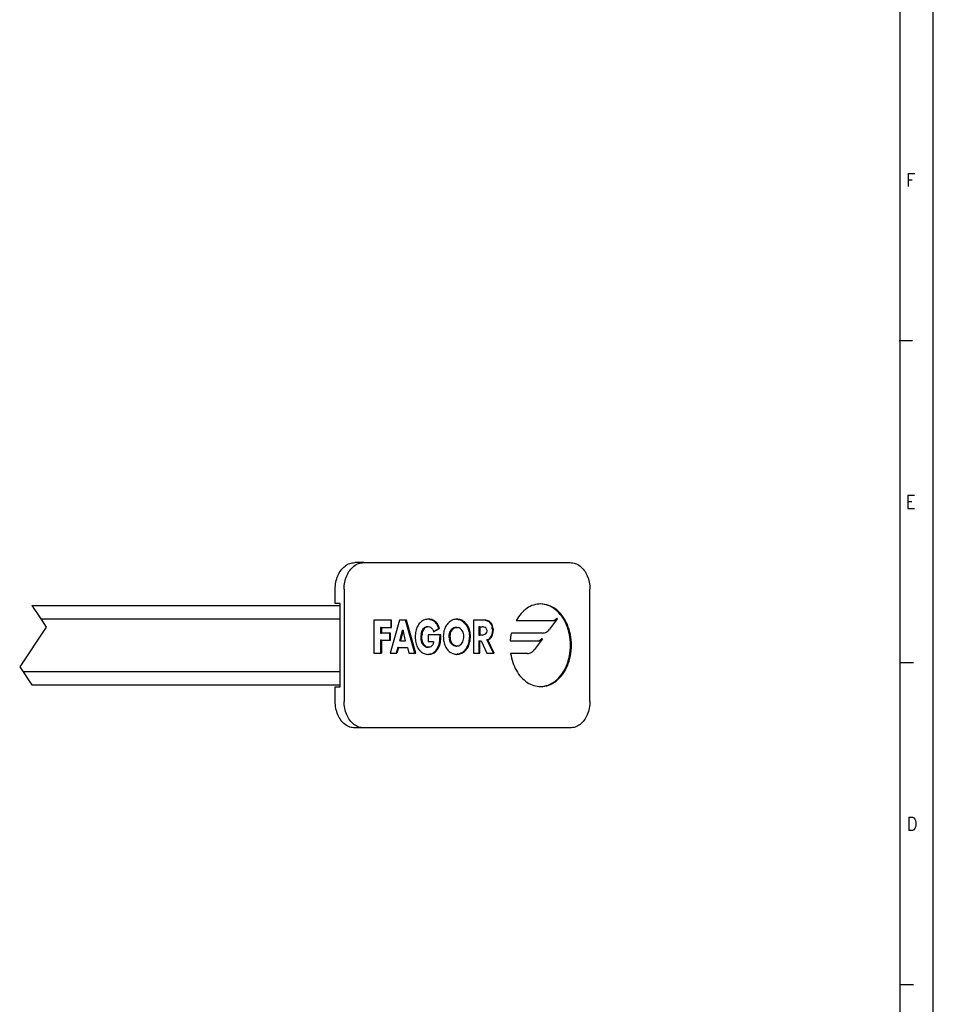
# Model space of a CAD drawing. Header units: millimetres. Extents: x -235 to 1395, y -109 to 485.
# Tile 12 of 17: x 467 to 605, y 38 to 187. Entities that reach past the tile are written whole.
import ezdxf

# ---------------------------------------------------------------- set-up
doc = ezdxf.new("R2010")
doc.units = ezdxf.units.MM
doc.linetypes.add('DOT_CENTER', pattern=[14, 12, -1, 0, -1])
doc.layers.add('1', color=7, linetype='Continuous')
doc.styles.add('CONVERTER_11', font='txt.shx', dxfattribs={"width": 0.9})

# ---------------------------------------------------------------- blocks, each defined once
blk = doc.blocks.new('FLEJE_REGLA_EXPOSED_ADHESIVADA_520__29', base_point=(117.576, 39.9))
at = {"color": 7, "linetype": 'Continuous'}
for p, q in [((259.361, 52.4), (258.692, 52.4)), ((259.361, 52.4), (274.967, 52.4)), ((257.206, 49.3), (257.206, 50.4)), ((257.875, 50.4), (257.875, 41.9)), ((276.454, 41.9), (276.454, 50.4)), ((234.278, 49.15), (257.574, 49.15)), ((257.574, 49.3), (257.206, 49.3)), ((257.574, 49.15), (257.574, 49.3)), ((257.574, 49.15), (257.581, 49.15)), ((257.581, 48.15), (257.581, 49.15)), ((234.945, 48.15), (257.574, 48.15)), ((257.574, 44.15), (257.574, 48.15)), ((257.574, 48.15), (257.581, 48.15)), ((260.115, 48.041), (260.115, 45.544)), ((261.399, 48.041), (260.115, 48.041)), ((262.069, 48.041), (261.355, 45.544)), ((261.466, 48.041), (261.399, 48.041)), ((261.399, 48.041), (261.399, 47.492)), ((261.466, 47.492), (261.466, 48.041)), ((262.529, 48.041), (262.069, 48.041)), ((263.228, 45.544), (262.529, 48.041)), ((262.596, 48.041), (262.529, 48.041)), ((263.295, 45.544), (262.596, 48.041)), ((263.463, 47.649), (263.42, 47.572)), ((263.509, 47.722), (263.463, 47.649)), ((263.56, 47.789), (263.509, 47.722)), ((263.614, 47.85), (263.56, 47.789)), ((263.614, 47.85), (263.672, 47.906)), ((263.735, 47.956), (263.672, 47.906)), ((263.8, 48), (263.735, 47.956)), ((263.869, 48.037), (263.8, 48)), ((263.942, 48.068), (263.869, 48.037)), ((264.017, 48.092), (263.942, 48.068)), ((264.096, 48.11), (264.017, 48.092)), ((264.177, 48.121), (264.096, 48.11)), ((264.261, 48.124), (264.177, 48.121)), ((264.281, 48.12), (264.226, 48.123)), ((264.348, 48.12), (264.261, 48.124)), ((264.364, 48.108), (264.281, 48.12)), ((264.348, 48.12), (264.281, 48.12)), ((264.431, 48.108), (264.348, 48.12)), ((264.364, 48.108), (264.431, 48.108)), ((264.444, 48.087), (264.364, 48.108)), ((264.511, 48.087), (264.431, 48.108)), ((264.444, 48.087), (264.521, 48.058)), ((264.444, 48.087), (264.511, 48.087)), ((264.588, 48.058), (264.511, 48.087)), ((264.588, 48.058), (264.521, 48.058)), ((264.594, 48.021), (264.521, 48.058)), ((264.661, 48.021), (264.588, 48.058)), ((264.663, 47.976), (264.594, 48.021)), ((264.594, 48.021), (264.661, 48.021)), ((264.73, 47.976), (264.661, 48.021)), ((264.728, 47.922), (264.663, 47.976)), ((264.73, 47.976), (264.663, 47.976)), ((264.79, 47.86), (264.728, 47.922)), ((264.728, 47.922), (264.795, 47.922)), ((264.795, 47.922), (264.73, 47.976)), ((264.856, 47.86), (264.79, 47.86)), ((264.847, 47.79), (264.79, 47.86)), ((264.856, 47.86), (264.795, 47.922)), ((264.9, 47.711), (264.847, 47.79)), ((264.847, 47.79), (264.914, 47.79)), ((264.914, 47.79), (264.856, 47.86)), ((264.948, 47.624), (264.9, 47.711)), ((264.9, 47.711), (264.967, 47.711)), ((264.967, 47.711), (264.914, 47.79)), ((265.015, 47.624), (264.967, 47.711)), ((265.611, 47.662), (265.565, 47.587)), ((265.661, 47.732), (265.611, 47.662)), ((265.716, 47.797), (265.661, 47.732)), ((265.773, 47.856), (265.716, 47.797)), ((265.834, 47.91), (265.773, 47.856)), ((265.898, 47.959), (265.834, 47.91)), ((265.965, 48.002), (265.898, 47.959)), ((266.033, 48.038), (265.965, 48.002)), ((266.104, 48.069), (266.033, 48.038)), ((266.177, 48.093), (266.104, 48.069)), ((266.251, 48.11), (266.177, 48.093)), ((266.326, 48.121), (266.251, 48.11)), ((266.402, 48.124), (266.326, 48.121)), ((266.368, 48.123), (266.411, 48.121)), ((266.478, 48.121), (266.402, 48.124)), ((266.478, 48.121), (266.411, 48.121)), ((266.486, 48.11), (266.411, 48.121)), ((266.553, 48.11), (266.478, 48.121)), ((266.486, 48.11), (266.553, 48.11)), ((266.486, 48.11), (266.56, 48.093)), ((266.627, 48.093), (266.553, 48.11)), ((266.627, 48.093), (266.56, 48.093)), ((266.632, 48.069), (266.56, 48.093)), ((266.699, 48.069), (266.627, 48.093)), ((266.632, 48.069), (266.699, 48.069)), ((266.632, 48.069), (266.703, 48.038)), ((266.77, 48.038), (266.699, 48.069)), ((266.772, 48.002), (266.703, 48.038)), ((266.77, 48.038), (266.703, 48.038)), ((266.839, 48.002), (266.77, 48.038)), ((266.838, 47.959), (266.772, 48.002)), ((266.839, 48.002), (266.772, 48.002)), ((266.838, 47.959), (266.905, 47.959)), ((266.902, 47.91), (266.838, 47.959)), ((266.905, 47.959), (266.839, 48.002)), ((266.969, 47.91), (266.902, 47.91)), ((266.963, 47.856), (266.902, 47.91)), ((266.969, 47.91), (266.905, 47.959)), ((266.963, 47.856), (267.03, 47.856)), ((267.02, 47.797), (266.963, 47.856)), ((267.03, 47.856), (266.969, 47.91)), ((267.02, 47.797), (267.087, 47.797)), ((267.075, 47.732), (267.02, 47.797)), ((267.087, 47.797), (267.03, 47.856)), ((267.125, 47.662), (267.075, 47.732)), ((267.142, 47.732), (267.075, 47.732)), ((267.142, 47.732), (267.087, 47.797)), ((267.172, 47.587), (267.125, 47.662)), ((267.192, 47.662), (267.125, 47.662)), ((267.192, 47.662), (267.142, 47.732)), ((267.238, 47.587), (267.192, 47.662)), ((267.652, 48.041), (267.652, 45.544)), ((268.437, 48.041), (267.652, 48.041)), ((268.527, 48.036), (268.437, 48.041)), ((268.504, 48.041), (268.437, 48.041)), ((268.594, 48.036), (268.504, 48.041)), ((268.527, 48.036), (268.612, 48.021)), ((268.527, 48.036), (268.594, 48.036)), ((268.679, 48.021), (268.594, 48.036)), ((268.612, 48.021), (268.693, 47.996)), ((268.612, 48.021), (268.679, 48.021)), ((268.76, 47.996), (268.679, 48.021)), ((268.693, 47.996), (268.767, 47.96)), ((268.76, 47.996), (268.693, 47.996)), ((268.834, 47.96), (268.76, 47.996)), ((268.834, 47.96), (268.767, 47.96)), ((268.836, 47.914), (268.767, 47.96)), ((268.903, 47.914), (268.834, 47.96)), ((268.836, 47.914), (268.897, 47.857)), ((268.836, 47.914), (268.903, 47.914)), ((268.897, 47.857), (268.951, 47.789)), ((268.897, 47.857), (268.964, 47.857)), ((268.964, 47.857), (268.903, 47.914)), ((268.951, 47.789), (268.996, 47.709)), ((269.018, 47.789), (268.951, 47.789)), ((269.018, 47.789), (268.964, 47.857)), ((268.996, 47.709), (269.033, 47.618)), ((268.996, 47.709), (269.063, 47.709)), ((269.063, 47.709), (269.018, 47.789)), ((269.1, 47.618), (269.063, 47.709)), ((270.883, 48.031), (273.748, 48.031)), ((270.883, 48.031), (273.682, 48.031)), ((274.011, 48.177), (273.41, 47.368)), ((274.011, 48.177), (273.944, 48.177)), ((260.627, 47.492), (260.627, 47.074)), ((260.694, 47.492), (260.627, 47.492)), ((260.627, 47.074), (260.694, 47.074)), ((260.694, 47.492), (261.399, 47.492)), ((260.694, 47.492), (260.694, 47.074)), ((261.307, 47.074), (260.694, 47.074)), ((261.374, 47.074), (261.307, 47.074)), ((261.307, 47.074), (261.307, 46.524)), ((261.374, 46.524), (261.374, 47.074)), ((261.399, 47.492), (261.466, 47.492)), ((262.263, 47.28), (262.061, 46.475)), ((262.33, 47.28), (262.128, 46.475)), ((262.263, 47.28), (262.33, 47.28)), ((262.529, 46.475), (262.33, 47.28)), ((263.266, 47.003), (263.257, 46.893)), ((263.279, 47.109), (263.266, 47.003)), ((263.298, 47.211), (263.279, 47.109)), ((263.321, 47.308), (263.298, 47.211)), ((263.35, 47.401), (263.321, 47.308)), ((263.383, 47.489), (263.35, 47.401)), ((263.42, 47.572), (263.383, 47.489)), ((263.706, 46.984), (263.694, 46.88)), ((263.706, 46.984), (263.726, 47.085)), ((263.773, 46.984), (263.706, 46.984)), ((263.726, 47.085), (263.755, 47.181)), ((263.793, 47.085), (263.726, 47.085)), ((263.755, 47.181), (263.791, 47.271)), ((263.755, 47.181), (263.822, 47.181)), ((263.773, 46.984), (263.761, 46.88)), ((263.773, 46.984), (263.793, 47.085)), ((263.791, 47.271), (263.835, 47.353)), ((263.791, 47.271), (263.858, 47.271)), ((263.793, 47.085), (263.822, 47.181)), ((263.822, 47.181), (263.858, 47.271)), ((263.835, 47.353), (263.887, 47.424)), ((263.835, 47.353), (263.902, 47.353)), ((263.858, 47.271), (263.902, 47.353)), ((263.887, 47.424), (263.947, 47.482)), ((263.954, 47.424), (263.887, 47.424)), ((263.902, 47.353), (263.954, 47.424)), ((263.947, 47.482), (264.014, 47.526)), ((264.014, 47.482), (263.947, 47.482)), ((263.954, 47.424), (264.014, 47.482)), ((264.014, 47.526), (264.09, 47.555)), ((264.014, 47.482), (264.081, 47.526)), ((264.014, 47.526), (264.081, 47.526)), ((264.081, 47.526), (264.156, 47.555)), ((264.09, 47.555), (264.172, 47.564)), ((264.156, 47.555), (264.09, 47.555)), ((264.156, 47.555), (264.239, 47.564)), ((264.172, 47.564), (264.239, 47.564)), ((264.239, 47.564), (264.332, 47.551)), ((265.132, 46.938), (264.242, 46.938)), ((264.242, 46.938), (264.242, 46.428)), ((264.332, 47.551), (264.415, 47.514)), ((264.415, 47.514), (264.488, 47.455)), ((264.488, 47.455), (264.55, 47.376)), ((264.55, 47.376), (264.601, 47.279)), ((264.601, 47.279), (264.641, 47.167)), ((264.629, 47.199), (265.031, 47.425)), ((264.641, 47.167), (265.098, 47.425)), ((264.992, 47.529), (264.948, 47.624)), ((265.015, 47.624), (264.948, 47.624)), ((264.992, 47.529), (265.059, 47.529)), ((265.031, 47.425), (264.992, 47.529)), ((265.059, 47.529), (265.015, 47.624)), ((265.031, 47.425), (265.098, 47.425)), ((265.098, 47.425), (265.059, 47.529)), ((265.13, 46.819), (265.132, 46.938)), ((265.199, 46.938), (265.132, 46.938)), ((265.197, 46.819), (265.199, 46.938)), ((265.378, 46.945), (265.375, 46.839)), ((265.388, 47.048), (265.378, 46.945)), ((265.404, 47.148), (265.388, 47.048)), ((265.426, 47.244), (265.404, 47.148)), ((265.453, 47.336), (265.426, 47.244)), ((265.485, 47.424), (265.453, 47.336)), ((265.522, 47.508), (265.485, 47.424)), ((265.565, 47.587), (265.522, 47.508)), ((265.81, 46.836), (265.817, 46.938)), ((265.817, 46.938), (265.837, 47.037)), ((265.817, 46.938), (265.884, 46.938)), ((265.837, 47.037), (265.869, 47.13)), ((265.904, 47.037), (265.837, 47.037)), ((265.869, 47.13), (265.912, 47.217)), ((265.869, 47.13), (265.936, 47.13)), ((265.884, 46.938), (265.877, 46.836)), ((265.904, 47.037), (265.884, 46.938)), ((265.904, 47.037), (265.936, 47.13)), ((265.912, 47.217), (265.965, 47.294)), ((265.912, 47.217), (265.979, 47.217)), ((265.936, 47.13), (265.979, 47.217)), ((265.965, 47.294), (266.026, 47.362)), ((265.965, 47.294), (266.031, 47.294)), ((266.031, 47.294), (265.979, 47.217)), ((266.094, 47.418), (266.026, 47.362)), ((266.026, 47.362), (266.093, 47.362)), ((266.093, 47.362), (266.031, 47.294)), ((266.161, 47.418), (266.093, 47.362)), ((266.17, 47.459), (266.094, 47.418)), ((266.094, 47.418), (266.161, 47.418)), ((266.236, 47.459), (266.161, 47.418)), ((266.17, 47.459), (266.25, 47.486)), ((266.236, 47.459), (266.17, 47.459)), ((266.317, 47.486), (266.236, 47.459)), ((266.25, 47.486), (266.335, 47.495)), ((266.317, 47.486), (266.25, 47.486)), ((266.317, 47.486), (266.402, 47.495)), ((266.402, 47.495), (266.335, 47.495)), ((266.402, 47.495), (266.486, 47.486)), ((266.567, 47.459), (266.486, 47.486)), ((266.642, 47.418), (266.567, 47.459)), ((266.642, 47.418), (266.711, 47.362)), ((266.772, 47.294), (266.711, 47.362)), ((266.824, 47.217), (266.772, 47.294)), ((266.867, 47.13), (266.824, 47.217)), ((266.899, 47.037), (266.867, 47.13)), ((266.919, 46.938), (266.899, 47.037)), ((266.926, 46.836), (266.919, 46.938)), ((267.214, 47.508), (267.172, 47.587)), ((267.238, 47.587), (267.172, 47.587)), ((267.214, 47.508), (267.28, 47.508)), ((267.251, 47.424), (267.214, 47.508)), ((267.28, 47.508), (267.238, 47.587)), ((267.283, 47.336), (267.251, 47.424)), ((267.318, 47.424), (267.251, 47.424)), ((267.318, 47.424), (267.28, 47.508)), ((267.31, 47.244), (267.283, 47.336)), ((267.283, 47.336), (267.35, 47.336)), ((267.377, 47.244), (267.31, 47.244)), ((267.332, 47.148), (267.31, 47.244)), ((267.35, 47.336), (267.318, 47.424)), ((267.332, 47.148), (267.399, 47.148)), ((267.332, 47.148), (267.348, 47.048)), ((267.415, 47.048), (267.348, 47.048)), ((267.358, 46.945), (267.348, 47.048)), ((267.377, 47.244), (267.35, 47.336)), ((267.358, 46.945), (267.425, 46.945)), ((267.358, 46.945), (267.361, 46.839)), ((267.399, 47.148), (267.377, 47.244)), ((267.415, 47.048), (267.399, 47.148)), ((267.425, 46.945), (267.415, 47.048)), ((267.428, 46.839), (267.425, 46.945)), ((268.134, 47.545), (268.067, 47.545)), ((268.067, 47.545), (268.067, 46.922)), ((268.067, 46.922), (268.134, 46.922)), ((268.134, 47.545), (268.322, 47.545)), ((268.134, 47.545), (268.134, 46.922)), ((268.322, 46.922), (268.134, 46.922)), ((268.418, 47.538), (268.322, 47.545)), ((268.322, 46.922), (268.418, 46.928)), ((268.418, 47.538), (268.508, 47.513)), ((268.508, 46.953), (268.418, 46.928)), ((268.585, 47.46), (268.508, 47.513)), ((268.585, 47.006), (268.508, 46.953)), ((268.637, 47.37), (268.585, 47.46)), ((268.585, 47.006), (268.637, 47.097)), ((268.637, 47.37), (268.657, 47.233)), ((268.657, 47.233), (268.637, 47.097)), ((269.035, 46.951), (268.999, 46.858)), ((269.033, 47.618), (269.1, 47.618)), ((269.033, 47.618), (269.06, 47.515)), ((269.035, 46.951), (269.061, 47.052)), ((269.035, 46.951), (269.102, 46.951)), ((269.127, 47.515), (269.06, 47.515)), ((269.076, 47.4), (269.06, 47.515)), ((269.077, 47.16), (269.061, 47.052)), ((269.128, 47.052), (269.061, 47.052)), ((269.066, 46.858), (269.102, 46.951)), ((269.076, 47.4), (269.082, 47.273)), ((269.076, 47.4), (269.143, 47.4)), ((269.082, 47.273), (269.077, 47.16)), ((269.144, 47.16), (269.077, 47.16)), ((269.149, 47.273), (269.082, 47.273)), ((269.127, 47.515), (269.1, 47.618)), ((269.102, 46.951), (269.128, 47.052)), ((269.143, 47.4), (269.127, 47.515)), ((269.128, 47.052), (269.144, 47.16)), ((269.143, 47.4), (269.149, 47.273)), ((269.144, 47.16), (269.149, 47.273)), ((272.884, 47.076), (270.52, 47.076)), ((260.627, 46.524), (260.627, 45.544)), ((260.694, 46.524), (260.627, 46.524)), ((260.694, 46.524), (260.694, 45.544)), ((260.694, 46.524), (261.307, 46.524)), ((261.307, 46.524), (261.374, 46.524)), ((262.128, 46.475), (262.061, 46.475)), ((262.128, 46.475), (262.529, 46.475)), ((263.257, 46.893), (263.255, 46.779)), ((263.255, 46.779), (263.257, 46.669)), ((263.257, 46.669), (263.266, 46.562)), ((263.266, 46.562), (263.279, 46.459)), ((263.279, 46.459), (263.297, 46.36)), ((263.297, 46.36), (263.321, 46.265)), ((263.321, 46.265), (263.349, 46.175)), ((263.349, 46.175), (263.382, 46.089)), ((263.69, 46.776), (263.694, 46.88)), ((263.69, 46.776), (263.757, 46.776)), ((263.694, 46.671), (263.69, 46.776)), ((263.694, 46.88), (263.761, 46.88)), ((263.761, 46.671), (263.694, 46.671)), ((263.707, 46.567), (263.694, 46.671)), ((263.728, 46.466), (263.707, 46.567)), ((263.707, 46.567), (263.774, 46.567)), ((263.757, 46.37), (263.728, 46.466)), ((263.728, 46.466), (263.795, 46.466)), ((263.757, 46.776), (263.761, 46.88)), ((263.761, 46.671), (263.757, 46.776)), ((263.794, 46.281), (263.757, 46.37)), ((263.757, 46.37), (263.824, 46.37)), ((263.774, 46.567), (263.761, 46.671)), ((263.795, 46.466), (263.774, 46.567)), ((263.839, 46.201), (263.794, 46.281)), ((263.861, 46.281), (263.794, 46.281)), ((263.824, 46.37), (263.795, 46.466)), ((263.861, 46.281), (263.824, 46.37)), ((263.892, 46.132), (263.839, 46.201)), ((263.906, 46.201), (263.839, 46.201)), ((263.906, 46.201), (263.861, 46.281)), ((263.959, 46.132), (263.906, 46.201)), ((264.242, 46.428), (264.636, 46.428)), ((264.512, 46.103), (264.572, 46.188)), ((264.614, 46.296), (264.572, 46.188)), ((264.636, 46.428), (264.614, 46.296)), ((264.992, 46.055), (265.033, 46.16)), ((265.033, 46.16), (265.064, 46.265)), ((265.033, 46.16), (265.1, 46.16)), ((265.059, 46.055), (265.1, 46.16)), ((265.064, 46.265), (265.088, 46.371)), ((265.131, 46.265), (265.064, 46.265)), ((265.088, 46.371), (265.106, 46.479)), ((265.088, 46.371), (265.155, 46.371)), ((265.1, 46.16), (265.131, 46.265)), ((265.106, 46.479), (265.118, 46.59)), ((265.172, 46.479), (265.106, 46.479)), ((265.118, 46.59), (265.125, 46.703)), ((265.118, 46.59), (265.185, 46.59)), ((265.125, 46.703), (265.13, 46.819)), ((265.192, 46.703), (265.125, 46.703)), ((265.197, 46.819), (265.13, 46.819)), ((265.131, 46.265), (265.155, 46.371)), ((265.155, 46.371), (265.172, 46.479)), ((265.172, 46.479), (265.185, 46.59)), ((265.185, 46.59), (265.192, 46.703)), ((265.192, 46.703), (265.197, 46.819)), ((265.375, 46.839), (265.378, 46.73)), ((265.378, 46.73), (265.386, 46.625)), ((265.386, 46.625), (265.398, 46.523)), ((265.398, 46.523), (265.416, 46.424)), ((265.416, 46.424), (265.439, 46.329)), ((265.439, 46.329), (265.466, 46.238)), ((265.466, 46.238), (265.497, 46.151)), ((265.497, 46.151), (265.533, 46.068)), ((265.877, 46.836), (265.81, 46.836)), ((265.816, 46.721), (265.81, 46.836)), ((265.883, 46.721), (265.816, 46.721)), ((265.816, 46.721), (265.833, 46.614)), ((265.859, 46.513), (265.833, 46.614)), ((265.833, 46.614), (265.9, 46.614)), ((265.859, 46.513), (265.926, 46.513)), ((265.895, 46.422), (265.859, 46.513)), ((265.877, 46.836), (265.883, 46.721)), ((265.883, 46.721), (265.9, 46.614)), ((265.94, 46.339), (265.895, 46.422)), ((265.895, 46.422), (265.962, 46.422)), ((265.9, 46.614), (265.926, 46.513)), ((265.926, 46.513), (265.962, 46.422)), ((265.94, 46.339), (265.991, 46.267)), ((266.006, 46.339), (265.94, 46.339)), ((265.962, 46.422), (266.006, 46.339)), ((266.05, 46.206), (265.991, 46.267)), ((265.991, 46.267), (266.058, 46.267)), ((266.006, 46.339), (266.058, 46.267)), ((266.05, 46.206), (266.117, 46.206)), ((266.114, 46.157), (266.05, 46.206)), ((266.058, 46.267), (266.117, 46.206)), ((266.114, 46.157), (266.181, 46.157)), ((266.184, 46.12), (266.114, 46.157)), ((266.181, 46.157), (266.117, 46.206)), ((266.251, 46.12), (266.181, 46.157)), ((266.552, 46.12), (266.622, 46.157)), ((266.622, 46.157), (266.686, 46.206)), ((266.686, 46.206), (266.745, 46.267)), ((266.745, 46.267), (266.797, 46.339)), ((266.797, 46.339), (266.841, 46.422)), ((266.841, 46.422), (266.877, 46.513)), ((266.877, 46.513), (266.904, 46.614)), ((266.904, 46.614), (266.92, 46.721)), ((266.92, 46.721), (266.926, 46.836)), ((267.203, 46.068), (267.239, 46.151)), ((267.27, 46.238), (267.239, 46.151)), ((267.306, 46.151), (267.239, 46.151)), ((267.27, 46.238), (267.297, 46.329)), ((267.27, 46.238), (267.337, 46.238)), ((267.27, 46.068), (267.306, 46.151)), ((267.297, 46.329), (267.32, 46.424)), ((267.297, 46.329), (267.364, 46.329)), ((267.306, 46.151), (267.337, 46.238)), ((267.32, 46.424), (267.338, 46.523)), ((267.387, 46.424), (267.32, 46.424)), ((267.337, 46.238), (267.364, 46.329)), ((267.338, 46.523), (267.35, 46.625)), ((267.338, 46.523), (267.404, 46.523)), ((267.35, 46.625), (267.358, 46.73)), ((267.417, 46.625), (267.35, 46.625)), ((267.361, 46.839), (267.358, 46.73)), ((267.425, 46.73), (267.358, 46.73)), ((267.361, 46.839), (267.428, 46.839)), ((267.364, 46.329), (267.387, 46.424)), ((267.387, 46.424), (267.404, 46.523)), ((267.404, 46.523), (267.417, 46.625)), ((267.417, 46.625), (267.425, 46.73)), ((267.425, 46.73), (267.428, 46.839)), ((268.067, 46.497), (268.067, 45.544)), ((268.067, 46.497), (268.134, 46.497)), ((268.134, 45.544), (268.134, 46.497)), ((268.134, 46.497), (268.247, 46.497)), ((268.247, 46.497), (268.652, 45.544)), ((268.676, 46.567), (268.759, 46.597)), ((269.157, 45.544), (268.676, 46.567)), ((268.743, 46.567), (268.676, 46.567)), ((268.743, 46.567), (268.826, 46.597)), ((269.224, 45.544), (268.743, 46.567)), ((268.759, 46.597), (268.833, 46.642)), ((268.759, 46.597), (268.826, 46.597)), ((268.826, 46.597), (268.9, 46.642)), ((268.898, 46.702), (268.833, 46.642)), ((268.9, 46.642), (268.833, 46.642)), ((268.954, 46.774), (268.898, 46.702)), ((268.965, 46.702), (268.898, 46.702)), ((268.9, 46.642), (268.965, 46.702)), ((268.954, 46.774), (268.999, 46.858)), ((268.954, 46.774), (269.021, 46.774)), ((269.021, 46.774), (268.965, 46.702)), ((269.066, 46.858), (268.999, 46.858)), ((269.021, 46.774), (269.066, 46.858)), ((270.429, 46.491), (272.604, 46.491)), ((272.867, 46.637), (272.263, 45.825)), ((272.867, 46.637), (272.8, 46.637)), ((260.115, 45.544), (260.627, 45.544)), ((260.627, 45.544), (260.694, 45.544)), ((261.355, 45.544), (261.8, 45.544)), ((261.928, 45.978), (261.8, 45.544)), ((261.8, 45.544), (261.867, 45.544)), ((261.995, 45.978), (261.867, 45.544)), ((261.995, 45.978), (261.928, 45.978)), ((261.995, 45.978), (262.659, 45.978)), ((262.659, 45.978), (262.78, 45.544)), ((262.78, 45.544), (263.228, 45.544)), ((263.228, 45.544), (263.295, 45.544)), ((263.382, 46.089), (263.419, 46.008)), ((263.419, 46.008), (263.46, 45.931)), ((263.46, 45.931), (263.506, 45.86)), ((263.506, 45.86), (263.556, 45.794)), ((263.556, 45.794), (263.61, 45.733)), ((263.667, 45.678), (263.61, 45.733)), ((263.667, 45.678), (263.728, 45.629)), ((263.728, 45.629), (263.793, 45.585)), ((263.793, 45.585), (263.861, 45.548)), ((263.861, 45.548), (263.932, 45.517)), ((263.953, 46.074), (263.892, 46.132)), ((263.892, 46.132), (263.959, 46.132)), ((263.932, 45.517), (264.006, 45.493)), ((264.02, 46.074), (263.953, 46.074)), ((264.021, 46.031), (263.953, 46.074)), ((264.02, 46.074), (263.959, 46.132)), ((264.006, 45.493), (264.083, 45.475)), ((264.088, 46.031), (264.02, 46.074)), ((264.021, 46.031), (264.097, 46.004)), ((264.088, 46.031), (264.021, 46.031)), ((264.083, 45.475), (264.162, 45.465)), ((264.088, 46.031), (264.164, 46.004)), ((264.097, 46.004), (264.164, 46.004)), ((264.18, 45.995), (264.097, 46.004)), ((264.162, 45.465), (264.244, 45.461)), ((264.247, 45.995), (264.164, 46.004)), ((264.18, 45.995), (264.247, 45.995)), ((264.209, 45.463), (264.269, 45.466)), ((264.244, 45.461), (264.336, 45.466)), ((264.347, 46.007), (264.247, 45.995)), ((264.269, 45.466), (264.358, 45.479)), ((264.269, 45.466), (264.336, 45.466)), ((264.336, 45.466), (264.425, 45.479)), ((264.436, 46.043), (264.347, 46.007)), ((264.358, 45.479), (264.445, 45.503)), ((264.425, 45.479), (264.358, 45.479)), ((264.425, 45.479), (264.512, 45.503)), ((264.512, 46.103), (264.436, 46.043)), ((264.445, 45.503), (264.528, 45.536)), ((264.445, 45.503), (264.512, 45.503)), ((264.512, 45.503), (264.595, 45.536)), ((264.528, 45.536), (264.608, 45.578)), ((264.528, 45.536), (264.595, 45.536)), ((264.595, 45.536), (264.675, 45.578)), ((264.608, 45.578), (264.684, 45.632)), ((264.675, 45.578), (264.608, 45.578)), ((264.675, 45.578), (264.751, 45.632)), ((264.684, 45.632), (264.756, 45.695)), ((264.684, 45.632), (264.751, 45.632)), ((264.751, 45.632), (264.823, 45.695)), ((264.756, 45.695), (264.823, 45.77)), ((264.823, 45.695), (264.756, 45.695)), ((264.823, 45.77), (264.885, 45.855)), ((264.823, 45.77), (264.89, 45.77)), ((264.823, 45.695), (264.89, 45.77)), ((264.885, 45.855), (264.943, 45.951)), ((264.952, 45.855), (264.885, 45.855)), ((264.89, 45.77), (264.952, 45.855)), ((264.943, 45.951), (264.992, 46.055)), ((264.943, 45.951), (265.01, 45.951)), ((264.952, 45.855), (265.01, 45.951)), ((265.059, 46.055), (264.992, 46.055)), ((265.01, 45.951), (265.059, 46.055)), ((265.533, 46.068), (265.573, 45.99)), ((265.573, 45.99), (265.617, 45.916)), ((265.617, 45.916), (265.665, 45.847)), ((265.665, 45.847), (265.716, 45.783)), ((265.716, 45.783), (265.771, 45.725)), ((265.771, 45.725), (265.83, 45.671)), ((265.83, 45.671), (265.892, 45.624)), ((265.956, 45.582), (265.892, 45.624)), ((266.024, 45.546), (265.956, 45.582)), ((266.024, 45.546), (266.095, 45.516)), ((266.095, 45.516), (266.168, 45.492)), ((266.168, 45.492), (266.243, 45.475)), ((266.258, 46.098), (266.184, 46.12)), ((266.251, 46.12), (266.184, 46.12)), ((266.243, 45.475), (266.321, 45.465)), ((266.251, 46.12), (266.324, 46.098)), ((266.258, 46.098), (266.335, 46.091)), ((266.324, 46.098), (266.258, 46.098)), ((266.321, 45.465), (266.402, 45.461)), ((266.324, 46.098), (266.402, 46.091)), ((266.335, 46.091), (266.402, 46.091)), ((266.368, 45.463), (266.415, 45.465)), ((266.479, 46.098), (266.402, 46.091)), ((266.402, 45.461), (266.482, 45.465)), ((266.493, 45.475), (266.415, 45.465)), ((266.482, 45.465), (266.415, 45.465)), ((266.479, 46.098), (266.552, 46.12)), ((266.482, 45.465), (266.56, 45.475)), ((266.493, 45.475), (266.568, 45.492)), ((266.493, 45.475), (266.56, 45.475)), ((266.56, 45.475), (266.635, 45.492)), ((266.568, 45.492), (266.642, 45.516)), ((266.635, 45.492), (266.568, 45.492)), ((266.635, 45.492), (266.708, 45.516)), ((266.642, 45.516), (266.712, 45.546)), ((266.708, 45.516), (266.642, 45.516)), ((266.708, 45.516), (266.779, 45.546)), ((266.712, 45.546), (266.78, 45.582)), ((266.779, 45.546), (266.712, 45.546)), ((266.779, 45.546), (266.847, 45.582)), ((266.78, 45.582), (266.844, 45.624)), ((266.847, 45.582), (266.78, 45.582)), ((266.844, 45.624), (266.906, 45.671)), ((266.844, 45.624), (266.911, 45.624)), ((266.847, 45.582), (266.911, 45.624)), ((266.906, 45.671), (266.965, 45.725)), ((266.973, 45.671), (266.906, 45.671)), ((266.911, 45.624), (266.973, 45.671)), ((266.965, 45.725), (267.02, 45.783)), ((267.031, 45.725), (266.965, 45.725)), ((266.973, 45.671), (267.031, 45.725)), ((267.02, 45.783), (267.071, 45.847)), ((267.02, 45.783), (267.087, 45.783)), ((267.031, 45.725), (267.087, 45.783)), ((267.071, 45.847), (267.119, 45.916)), ((267.138, 45.847), (267.071, 45.847)), ((267.087, 45.783), (267.138, 45.847)), ((267.119, 45.916), (267.163, 45.99)), ((267.119, 45.916), (267.186, 45.916)), ((267.138, 45.847), (267.186, 45.916)), ((267.163, 45.99), (267.203, 46.068)), ((267.23, 45.99), (267.163, 45.99)), ((267.186, 45.916), (267.23, 45.99)), ((267.27, 46.068), (267.203, 46.068)), ((267.23, 45.99), (267.27, 46.068)), ((267.652, 45.544), (268.067, 45.544)), ((268.067, 45.544), (268.134, 45.544)), ((268.652, 45.544), (269.157, 45.544)), ((269.157, 45.544), (269.224, 45.544)), ((271.737, 45.532), (270.461, 45.532)), ((257.574, 44.15), (233.612, 44.15)), ((257.581, 44.15), (257.574, 44.15)), ((257.581, 43.15), (257.581, 44.15)), ((234.278, 43.15), (257.574, 43.15)), ((257.206, 43), (257.574, 43)), ((257.206, 41.9), (257.206, 43)), ((257.574, 43.15), (257.581, 43.15)), ((257.574, 43), (257.574, 43.15)), ((259.361, 39.9), (258.692, 39.9)), ((274.967, 39.9), (259.361, 39.9))]:
    blk.add_line(p, q, dxfattribs=at)
at = {"color": 2, "linetype": 'DOT_CENTER'}
for p, q in [((234.278, 49.15), (234.945, 48.15)), ((234.945, 48.15), (235.36, 47.528)), ((235.36, 47.528), (233.36, 44.528)), ((233.36, 44.528), (233.612, 44.15)), ((233.612, 44.15), (234.112, 43.4)), ((234.112, 43.4), (234.278, 43.15)), ((234.112, 43.4), (234.112, 43.4))]:
    blk.add_line(p, q, dxfattribs=at)
at = {"color": 7, "linetype": 'Continuous'}
for points, knots in [([(257.206, 50.4), (257.215, 50.574), (257.234, 50.916), (257.386, 51.398), (257.618, 51.817), (257.927, 52.14), (258.293, 52.358), (258.561, 52.386), (258.692, 52.4)], [0, 0, 0, 0, 0.52011, 1.024807, 1.501633, 1.944096, 2.354483, 2.745153, 2.745153, 2.745153, 2.745153]), ([(257.875, 50.4), (257.885, 50.574), (257.904, 50.916), (258.055, 51.398), (258.288, 51.817), (258.596, 52.14), (258.962, 52.358), (259.23, 52.386), (259.361, 52.4)], [0, 0, 0, 0, 0.52011, 1.024807, 1.501633, 1.944096, 2.354483, 2.745153, 2.745153, 2.745153, 2.745153]), ([(274.967, 52.4), (275.098, 52.386), (275.366, 52.358), (275.732, 52.14), (276.041, 51.817), (276.273, 51.398), (276.425, 50.916), (276.444, 50.574), (276.454, 50.4)], [0, 0, 0, 0, 0.39067, 0.801057, 1.24352, 1.720346, 2.225043, 2.745153, 2.745153, 2.745153, 2.745153]), ([(272.738, 49.275), (272.558, 49.258), (272.19, 49.225), (271.678, 48.958), (271.221, 48.561), (270.998, 48.212), (270.883, 48.031)], [0, 0, 0, 0, 0.538745, 1.09915, 1.696367, 2.336001, 2.336001, 2.336001, 2.336001]), ([(272.704, 43.025), (272.907, 43.051), (273.322, 43.102), (273.885, 43.448), (274.359, 43.953), (274.718, 44.604), (274.943, 45.351), (275.019, 46.15), (274.943, 46.949), (274.718, 47.697), (274.359, 48.348), (273.885, 48.853), (273.322, 49.198), (272.907, 49.25), (272.704, 49.275)], [0, 0, 0, 0, 0.605721, 1.242878, 1.929657, 2.669049, 3.450922, 4.256237, 5.061553, 5.843426, 6.582818, 7.269597, 7.906754, 8.512475, 8.512475, 8.512475, 8.512475]), ([(272.738, 43.025), (272.942, 43.047), (273.361, 43.091), (273.933, 43.432), (274.415, 43.936), (274.78, 44.591), (275.009, 45.344), (275.086, 46.15), (275.009, 46.956), (274.78, 47.71), (274.415, 48.364), (273.933, 48.869), (273.361, 49.209), (272.942, 49.254), (272.738, 49.275)], [0, 0, 0, 0, 0.610422, 1.251651, 1.943, 2.68804, 3.47663, 4.289302, 5.101973, 5.890563, 6.635603, 7.326952, 7.968181, 8.578603, 8.578603, 8.578603, 8.578603]), ([(273.682, 48.031), (273.706, 48.033), (273.756, 48.037), (273.826, 48.067), (273.892, 48.114), (273.926, 48.156), (273.944, 48.177)], [0, 0, 0, 0, 0.0731157, 0.1483952, 0.2275167, 0.3113931, 0.3113931, 0.3113931, 0.3113931]), ([(273.748, 48.031), (273.773, 48.033), (273.823, 48.037), (273.893, 48.067), (273.959, 48.114), (273.993, 48.156), (274.011, 48.177)], [0, 0, 0, 0, 0.0731157, 0.1483952, 0.2275167, 0.3113931, 0.3113931, 0.3113931, 0.3113931]), ([(270.52, 47.076), (270.499, 46.979), (270.459, 46.786), (270.439, 46.59), (270.429, 46.491)], [0, 0, 0, 0, 0.2946597, 0.591892, 0.591892, 0.591892, 0.591892]), ([(272.884, 47.076), (272.933, 47.079), (273.033, 47.087), (273.174, 47.148), (273.305, 47.241), (273.374, 47.325), (273.41, 47.368)], [0, 0, 0, 0, 0.1462424, 0.2968121, 0.4550666, 0.6228322, 0.6228322, 0.6228322, 0.6228322]), ([(272.539, 46.491), (272.563, 46.493), (272.612, 46.497), (272.682, 46.528), (272.747, 46.574), (272.782, 46.616), (272.8, 46.637)], [0, 0, 0, 0, 0.0727243, 0.1476209, 0.2263308, 0.3097448, 0.3097448, 0.3097448, 0.3097448]), ([(272.604, 46.491), (272.628, 46.493), (272.678, 46.497), (272.749, 46.527), (272.814, 46.574), (272.849, 46.616), (272.867, 46.637)], [0, 0, 0, 0, 0.0731154, 0.1483939, 0.227514, 0.3113888, 0.3113888, 0.3113888, 0.3113888]), ([(272.604, 46.491), (272.604, 46.491), (272.604, 46.491), (272.604, 46.491), (272.604, 46.491)], [0, 0, 0, 0, 0.00001051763, 0.00002103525, 0.00002103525, 0.00002103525, 0.00002103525]), ([(270.461, 45.532), (270.507, 45.303), (270.597, 44.855), (270.874, 44.244), (271.24, 43.726), (271.688, 43.334), (272.196, 43.075), (272.56, 43.041), (272.738, 43.025)], [0, 0, 0, 0, 0.697459, 1.366434, 1.997054, 2.58625, 3.139706, 3.672207, 3.672207, 3.672207, 3.672207]), ([(271.737, 45.532), (271.786, 45.536), (271.885, 45.543), (272.027, 45.605), (272.157, 45.697), (272.227, 45.781), (272.263, 45.825)], [0, 0, 0, 0, 0.1462065, 0.2967399, 0.4549548, 0.6226759, 0.6226759, 0.6226759, 0.6226759]), ([(258.692, 39.9), (258.561, 39.914), (258.293, 39.942), (257.927, 40.16), (257.618, 40.483), (257.386, 40.902), (257.234, 41.384), (257.215, 41.726), (257.206, 41.9)], [0, 0, 0, 0, 0.39067, 0.801057, 1.24352, 1.720346, 2.225043, 2.745153, 2.745153, 2.745153, 2.745153]), ([(259.361, 39.9), (259.23, 39.914), (258.962, 39.942), (258.596, 40.16), (258.288, 40.483), (258.055, 40.902), (257.904, 41.384), (257.885, 41.726), (257.875, 41.9)], [0, 0, 0, 0, 0.39067, 0.801057, 1.24352, 1.720346, 2.225043, 2.745153, 2.745153, 2.745153, 2.745153]), ([(276.454, 41.9), (276.444, 41.726), (276.425, 41.384), (276.273, 40.902), (276.041, 40.483), (275.732, 40.16), (275.366, 39.942), (275.098, 39.914), (274.967, 39.9)], [0, 0, 0, 0, 0.52011, 1.024807, 1.501633, 1.944096, 2.354483, 2.745153, 2.745153, 2.745153, 2.745153])]:
    blk.add_open_spline(points, degree=3, knots=knots, dxfattribs=at)
blk = doc.blocks.new('REGLA_EXPOSED_ADHESIVADA__31', base_point=(117.576, 28.321))
blk.add_blockref('FLEJE_REGLA_EXPOSED_ADHESIVADA_520__29', (117.576, 39.9))
blk = doc.blocks.new('EXA_520__32', base_point=(117.576, 28.321))
blk.add_blockref('REGLA_EXPOSED_ADHESIVADA__31', (117.576, 28.321))
blk = doc.blocks.new('Gen1', base_point=(187.375, 43.028))
blk.add_blockref('EXA_520__32', (117.576, 28.321))
blk = doc.blocks.new('Marco_a1', base_point=(184.81, 187.78))
at = {"layer": '1', "color": 2, "linetype": 'Continuous'}
for p, q in [((604.81, -109.22), (604.81, 484.78)), ((601.66, 138.31), (599.66, 138.31)), ((601.81, 89.65), (599.81, 89.65)), ((601.81, 40.98), (599.81, 40.98))]:
    blk.add_line(p, q, dxfattribs=at)
at = {"layer": '1', "color": 7, "linetype": 'Continuous'}
blk.add_line((599.81, -104.22), (599.81, 479.78), dxfattribs=at)
at = {"layer": '1', "color": 2, "char_height": 2, "attachment_point": 4, "line_spacing_factor": 1.20048, "style": 'CONVERTER_11'}
for s, insert in [('F', (600.71, 162.65)), ('E', (600.66, 113.98)), ('D', (600.81, 65.31))]:
    blk.add_mtext(s, dxfattribs=dict(at, insert=insert))
blk = doc.blocks.new('Top', base_point=(184.81, 187.78))
blk.add_blockref('Marco_a1', (184.81, 187.78))
blk = doc.blocks.new('_dummy_frame__38', base_point=(-235.19, -174.57))
blk.add_blockref('Top', (184.81, 187.78))
blk = doc.blocks.new('_dummy_frame__39', base_point=(-346.5, -309.51))
at = {"layer": '1'}
blk.add_blockref('_dummy_frame__38', (-235.19, -174.57), dxfattribs=at)

msp = doc.modelspace()

# ---------------------------------------------------------------- block references
at = {"xscale": 2, "yscale": 2, "zscale": 2}
msp.add_blockref('Gen1', (374.75, 86.06), dxfattribs=at)
at = {"layer": '1'}
msp.add_blockref('_dummy_frame__39', (-346.5, -309.51), dxfattribs=at)

doc.saveas('drawing.dxf')
